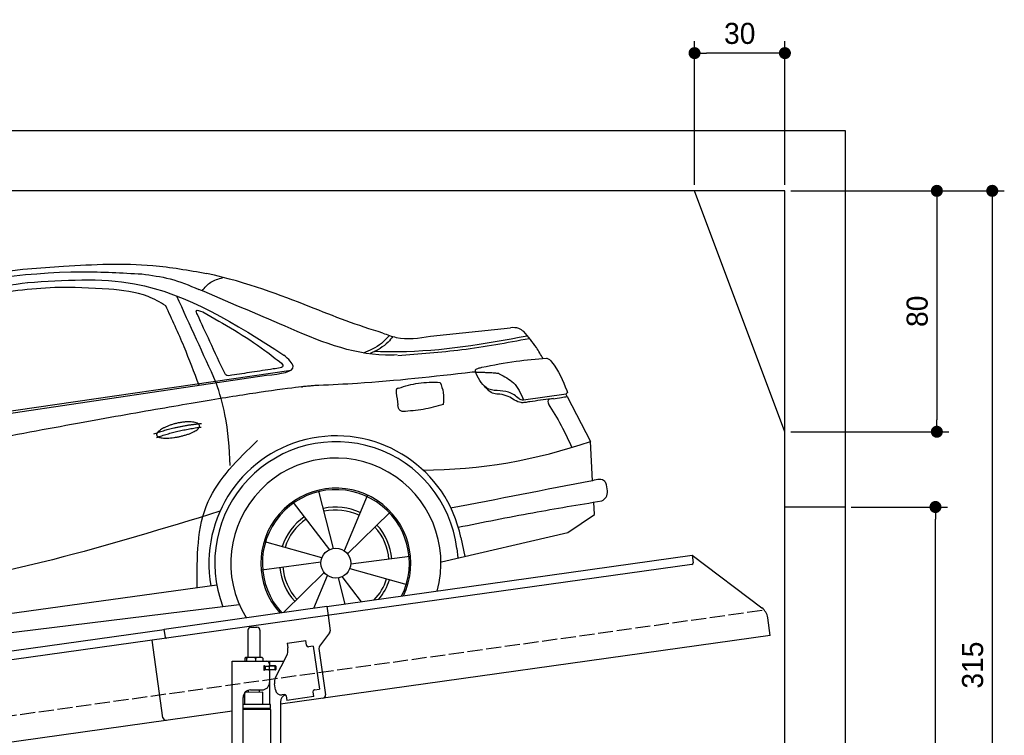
# Model space of a CAD drawing. Extents: x -511 to 6029, y -619 to 5418.
# Tile 4 of 4: x 2759 to 6029, y 3042 to 5418. Entities that reach past the tile are written whole.
import ezdxf

# ---------------------------------------------------------------- set-up
doc = ezdxf.new("R2010")
doc.units = 0
doc.header["$LTSCALE"] = 10
doc.header["$MEASUREMENT"] = 0
doc.linetypes.add('GEN3', pattern=[6.25, 5, -1.25])
doc.layers.get('0').update_dxf_attribs({"linetype": 'CONTINUOUS'})
doc.layers.get('DEFPOINTS').update_dxf_attribs({"linetype": 'CONTINUOUS'})
for name, color, linetype in [('3', 6, 'GEN3'), ('AM_5', 3, 'CONTINUOUS'), ('CAR', 1, 'CONTINUOUS'), ('SICHTBARE_KANTEN_DIN_', 7, 'CONTINUOUS')]:
    doc.layers.add(name, color=color, linetype=linetype)
doc.layers.add('AM_0', color=7, linetype='CONTINUOUS', lineweight=30)
doc.dimstyles.new('KLAUS_DXF', dxfattribs={"dimscale": 20, "dimtxt": 3.5, "dimasz": 2, "dimexe": 2, "dimexo": 1, "dimgap": 1.5, "dimtad": 1, "dimlfac": 0.1, "dimdsep": 46, "dimtxsty": 'STANDARD', "dimblk": 'DOT', "dimcen": 2, "dimclrd": 256, "dimclre": 256, "dimclrt": 2, "dimadec": 0, "dimazin": 0, "dimtfac": 1, "dimtmove": 2, "dimatfit": 3, "dimfxl": 1, "dimtolj": 1, "dimarcsym": 0})

# ---------------------------------------------------------------- blocks, each defined once
blk = doc.blocks.new('_DOT')
at = {"color": 0, "linetype": 'ByBlock'}
blk.add_line((-0.5, 0), (-1, 0), dxfattribs=at)
at = {"color": 0, "linetype": 'ByBlock', "const_width": 0.5}
blk.add_lwpolyline([(-0.25, 0, 1), (0.25, 0, 1)], format="xyb", close=True, dxfattribs=at)
blk = doc.blocks.new('*D7')
at = {"layer": 'AM_5', "lineweight": -2, "transparency": 16777216}
for p, q in [((5000, 4870), (5000, 5347.4)), ((5300, 4870), (5300, 5347.4)), ((5260, 5307.4), (5040, 5307.4))]:
    blk.add_line(p, q, dxfattribs=at)
at = {"layer": 'DEFPOINTS', "color": 0, "transparency": 16777216}
for p in [(5000, 5307.4), (5000, 4850), (5300, 4850)]:
    blk.add_point(p, dxfattribs=at)
at = {"layer": 'AM_5', "lineweight": -2, "transparency": 16777216, "xscale": 40, "yscale": 40, "zscale": 40, "rotation": 180}
blk.add_blockref('_DOT', (5000, 5307.4), dxfattribs=at)
at = {"layer": 'AM_5', "lineweight": -2, "transparency": 16777216, "xscale": 40, "yscale": 40, "zscale": 40}
blk.add_blockref('_DOT', (5300, 5307.4), dxfattribs=at)
at = {"layer": 'AM_5', "color": 2, "transparency": 16777216, "insert": (5150, 5372.4), "char_height": 70, "attachment_point": 5}
blk.add_mtext('\\A1;30', dxfattribs=at)
blk = doc.blocks.new('*D8')
at = {"layer": 'AM_5', "lineweight": -2, "transparency": 16777216}
for p, q in [((5320, 4850), (5844.6, 4850)), ((5804.6, 4810), (5804.6, 4090)), ((5320, 4050), (5844.6, 4050))]:
    blk.add_line(p, q, dxfattribs=at)
at = {"layer": 'DEFPOINTS', "color": 0, "transparency": 16777216}
for p in [(5300, 4850), (5300, 4050), (5804.6, 4050)]:
    blk.add_point(p, dxfattribs=at)
at = {"layer": 'AM_5', "lineweight": -2, "transparency": 16777216, "xscale": 40, "yscale": 40, "zscale": 40}
for p, rotation in [((5804.6, 4850), 90), ((5804.6, 4050), 270)]:
    blk.add_blockref('_DOT', p, dxfattribs=dict(at, rotation=rotation))
at = {"layer": 'AM_5', "color": 2, "transparency": 16777216, "insert": (5739.6, 4450), "char_height": 70, "attachment_point": 5, "rotation": 90}
blk.add_mtext('\\A1;80', dxfattribs=at)
blk = doc.blocks.new('*D9')
at = {"layer": 'AM_5', "lineweight": -2, "transparency": 16777216}
for p, q in [((5520, 3800), (5840, 3800)), ((5800, 1740), (5800, 3760)), ((5780, 1700), (5760, 1700))]:
    blk.add_line(p, q, dxfattribs=at)
at = {"layer": 'DEFPOINTS', "color": 0, "transparency": 16777216}
for p in [(5500, 3800), (5800, 3800), (5800, 1700)]:
    blk.add_point(p, dxfattribs=at)
at = {"layer": 'AM_5', "lineweight": -2, "transparency": 16777216, "xscale": 40, "yscale": 40, "zscale": 40}
for p, rotation in [((5800, 3800), 90), ((5800, 1700), 270)]:
    blk.add_blockref('_DOT', p, dxfattribs=dict(at, rotation=rotation))
at = {"layer": 'AM_5', "color": 2, "transparency": 16777216, "insert": (5735, 2750), "char_height": 70, "attachment_point": 5, "rotation": 90}
blk.add_mtext('\\A1;210', dxfattribs=at)
blk = doc.blocks.new('*D11')
at = {"layer": 'AM_5', "lineweight": -2, "transparency": 16777216}
for p, q in [((5320, 4850), (6028.6, 4850)), ((5988.6, 4810), (5988.6, 1740)), ((5820, 1700), (6028.6, 1700))]:
    blk.add_line(p, q, dxfattribs=at)
at = {"layer": 'DEFPOINTS', "color": 0, "transparency": 16777216}
for p in [(5300, 4850), (5800, 1700), (5988.6, 1700)]:
    blk.add_point(p, dxfattribs=at)
at = {"layer": 'AM_5', "lineweight": -2, "transparency": 16777216, "xscale": 40, "yscale": 40, "zscale": 40}
for p, rotation in [((5988.6, 4850), 90), ((5988.6, 1700), 270)]:
    blk.add_blockref('_DOT', p, dxfattribs=dict(at, rotation=rotation))
at = {"layer": 'AM_5', "color": 2, "transparency": 16777216, "insert": (5923.6, 3275), "char_height": 70, "attachment_point": 5, "rotation": 90}
blk.add_mtext('\\A1;315', dxfattribs=at)
blk = doc.blocks.new('car_150_')
at = {"layer": 'CAR'}
for p, q in [((6993.7, 5277.2), (7129.2, 5288.8)), ((8349.8, 5065.2), (8614.8, 5095.9)), ((5748.6, 4619.9), (7887.1, 4949.3)), ((5703.5, 4603.8), (7806, 4931.3)), ((8659.8, 4857.1), (8801.1, 4877.5)), ((8805, 4869.2), (8883.2, 4720.4)), ((8891.2, 4589.9), (8883.2, 4720.4)), ((8033.2, 4358.3), (7982.9, 4548.5)), ((8143.1, 4534), (8068.7, 4350.5)), ((8898.1, 4478.2), (8895.6, 4518.3)), ((7897.5, 4510.1), (8019.3, 4353.9)), ((8079.5, 4340.6), (8219, 4479.2)), ((8810.7, 4417.6), (8898.1, 4478.2)), ((8391.6, 4316.2), (8810.7, 4417.6)), ((8455.6, 4397.8), (8469.1, 4334.6)), ((7994.7, 4327.2), (7804.9, 4378.7)), ((8442.3, 4361.7), (8446.4, 4329.7)), ((8286.5, 4333.3), (8090.4, 4305.9)), ((7795.4, 4285.5), (7991.5, 4312.9)), ((8087.2, 4291.6), (8277, 4240.1)), ((8002.4, 4278.2), (7867.9, 4144.6)), ((7969.2, 4159.6), (8013.2, 4268.3)), ((8048.7, 4260.5), (8071.6, 4173.8)), ((8127.2, 4182.1), (8062.7, 4264.8)), ((7646, 4233.7), (5761.2, 3956.2)), ((5689.3, 3904.2), (7721.3, 4169.7))]:
    blk.add_line(p, q, dxfattribs=at)
blk.add_circle((8041, 4309.4), 49.6, dxfattribs=at)
for centre, radius, start, end in [((8042.2, 4309.4), 422.7, 12.065, 190.707), ((8042.2, 4309.4), 403.4, 7.4461, 201.5292), ((8307.4, 6330.9), 1710.3, 270.6601, 289.6726), ((8041, 4309.4), 348.9, 345.0424, 211.6777), ((8041, 4309.4), 249, 334.6275, 221.995), ((8041, 4309.4), 244.1, 333.8517, 222.7626), ((8041, 4309.4), 186.2, 64.7762, 103.2667), ((8041, 4309.4), 176.5, 64.6018, 103.1816), ((8041, 4309.4), 186.2, 124.7762, 163.2667), ((8041, 4309.4), 176.5, 124.6018, 163.1816), ((8041, 4309.4), 176.5, 4.6018, 43.1816), ((8041, 4309.4), 186.2, 4.7762, 43.2667), ((8041, 4309.4), 186.2, 184.7762, 223.2667), ((8041, 4309.4), 176.5, 184.6018, 223.1816), ((8041, 4309.4), 176.5, 316.6896, 343.1816), ((8041, 4309.4), 186.2, 320.3371, 343.2667)]:
    blk.add_arc(centre, radius, start, end, dxfattribs=at)
for points, degree, knots in [([(7129.2, 5288.8), (7228.1, 5294.9), (7387.4, 5304.7), (7544.3, 5278.3), (7603.8, 5268.4)], 3, [0, 0, 0, 0, 296.050466, 476.332401, 476.332401, 476.332401, 476.332401]), ([(6058.7, 5112.4), (6144.2, 5131.5), (6453.2, 5200.5), (6766.8, 5245), (6993.6, 5277.2)], 3, [0, 0, 0, 0, 262.813629, 949.636575, 949.636575, 949.636575, 949.636575]), ([(6590.3, 5194.3), (6790.1, 5231.4), (7055.2, 5280.6), (7323.2, 5267.8), (7389.2, 5264.7)], 3, [0, 0, 0, 0, 605.994997, 803.781644, 803.781644, 803.781644, 803.781644]), ([(7389.2, 5264.7), (7420.8, 5260.7), (7486.1, 5252.6), (7547.1, 5227.9), (7578.6, 5215.1)], 3, [0, 0, 0, 0, 95.129403, 196.544102, 196.544102, 196.544102, 196.544102]), ([(8191, 5074.7), (8107.9, 5098.3), (7930.3, 5167), (7746.4, 5237.4), (7603.8, 5268.4)], 3, [5.571538, 5.571538, 5.571538, 5.571538, 32.165526, 64.936902, 64.936902, 64.936902, 64.936902]), ([(6252.1, 5110.1), (6401.8, 5138.2), (6653.7, 5185.6), (6907.8, 5219.4), (7011, 5233.1)], 3, [0, 0, 0, 0, 456.745059, 768.877533, 768.877533, 768.877533, 768.877533]), ([(7010.2, 5233), (7130.8, 5242.4), (7438, 5266.3), (7702.5, 5100), (7863.2, 4999)], 3, [0, 0, 0, 0, 355.261483, 904.814862, 904.814862, 904.814862, 904.814862]), ([(7590.1, 5210.4), (7598.8, 5221.2), (7616.6, 5243), (7643.8, 5250.6), (7657.5, 5254.4)], 3, [0, 0, 0, 0, 40.483158, 82.304269, 82.304269, 82.304269, 82.304269]), ([(7280.4, 5213.4), (7220.4, 5216.3), (7078, 5223.2), (6937, 5200.9), (6855.4, 5188)], 3, [0, 0, 0, 0, 179.578451, 426.729981, 426.729981, 426.729981, 426.729981]), ([(7469.5, 5159.8), (7450.1, 5170.8), (7392.1, 5203.7), (7325, 5209.6), (7280.4, 5213.4)], 3, [0, 0, 0, 0, 66.345015, 198.470892, 198.470892, 198.470892, 198.470892]), ([(8238.8, 5002.4), (8225.9, 5001.9), (8097.3, 4997.4), (7874.9, 5091.2), (7673.8, 5175.3), (7578.6, 5215.1)], 3, [0, 0, 0, 0, 38.601997, 385.248101, 697.121472, 697.121472, 697.121472, 697.121472]), ([(7582.2, 4896.4), (7565.7, 4939), (7531.3, 5028.2), (7490.7, 5114.7), (7469.5, 5159.8)], 3, [0, 0, 0, 0, 136.989327, 286.582756, 286.582756, 286.582756, 286.582756]), ([(7575.1, 5131.1), (7572.7, 5136.8), (7566.4, 5151.1), (7582.7, 5144.2), (7592.5, 5140)], 3, [0, 0, 0, 0, 14.214257, 36.026738, 36.026738, 36.026738, 36.026738]), ([(7592.5, 5140), (7663.4, 5100.7), (7754.6, 5050.2), (7836.7, 4986.2), (7855.1, 4971.8)], 3, [0, 0, 0, 0, 242.296972, 312.074439, 312.074439, 312.074439, 312.074439]), ([(7668, 4935.3), (7650.2, 4969.8), (7620.8, 5036.6), (7588.5, 5099.8), (7575.1, 5131.1)], 3, [2.591518, 2.591518, 2.591518, 2.591518, 14.396583, 24.038621, 24.038621, 24.038621, 24.038621]), ([(8163.6, 5014.3), (8190.3, 5013.8), (8360.5, 5010.7), (8528.5, 5042.5), (8670.3, 5069.3)], 3, [0, 0, 0, 0, 79.824219, 510.28314, 510.28314, 510.28314, 510.28314]), ([(8191, 5074.7), (8205.8, 5069.3), (8256.7, 5050.7), (8311.1, 5059.2), (8349.8, 5065.2)], 3, [0, 0, 0, 0, 46.804205, 160.961784, 160.961784, 160.961784, 160.961784]), ([(8659.2, 5083.2), (8653.8, 5087.2), (8640.8, 5096.8), (8624.4, 5096.2), (8614.8, 5095.9)], 3, [0, 0, 0, 0, 19.609343, 47.348199, 47.348199, 47.348199, 47.348199]), ([(8723.8, 4994.4), (8716.5, 5006.5), (8697.8, 5038.1), (8673.9, 5066), (8659.2, 5083.2)], 3, [0, 0, 0, 0, 42.278278, 110.016544, 110.016544, 110.016544, 110.016544]), ([(8213.4, 5067), (8204.8, 5057.5), (8180.8, 5030.7), (8147.4, 5016.7), (8125.8, 5007.6)], 3, [0, 0, 0, 0, 37.936628, 106.922734, 106.922734, 106.922734, 106.922734]), ([(8224.6, 5063.8), (8219.5, 5057.3), (8207.5, 5042.1), (8182.3, 5022), (8161, 5011.9), (8149.7, 5006.6)], 3, [0, 0, 0, 0, 24.71914, 58.083873, 95.394075, 95.394075, 95.394075, 95.394075]), ([(8240.9, 5001), (8312.1, 5006.7), (8458.8, 5018.5), (8603.3, 5046.3), (8677.8, 5060.7)], 3, [0, 0, 0, 0, 213.973217, 441.202015, 441.202015, 441.202015, 441.202015]), ([(7806, 4931.3), (7851.9, 4937.1), (7921.3, 4946), (7877.9, 4985.6), (7863.2, 4999)], 3, [0, 0, 0, 0, 93.644646, 141.842533, 141.842533, 141.842533, 141.842533]), ([(7855.1, 4971.8), (7856.9, 4969.4), (7866.6, 4956.8), (7844.9, 4954.5), (7827.4, 4952.7)], 3, [0, 0, 0, 0, 8.218705, 42.579443, 42.579443, 42.579443, 42.579443]), ([(8521.1, 4963.5), (8558.7, 4971.4), (8629.4, 4986.3), (8701.3, 4992.4), (8734.9, 4995.3)], 3, [0, 0, 0, 0, 115.283952, 216.335245, 216.335245, 216.335245, 216.335245]), ([(8734.9, 4995.3), (8735.5, 4995.3), (8742.3, 4994.7), (8774, 4959.5), (8789.9, 4921.4), (8803.6, 4888.9)], 3, [0, 0, 0, 0, 1.734697, 20.495648, 128.700618, 128.700618, 128.700618, 128.700618]), ([(7827.4, 4952.7), (7804.1, 4948.8), (7758.6, 4941.2), (7712.9, 4934.3), (7690.7, 4930.9)], 3, [0, 0, 0, 0, 70.948783, 138.444185, 138.444185, 138.444185, 138.444185]), ([(8489.1, 4946.9), (8362.2, 4931.3), (8192.7, 4910.5), (8022.3, 4901.3), (7979.4, 4899)], 3, [0, 0, 0, 0, 383.276615, 511.9713, 511.9713, 511.9713, 511.9713]), ([(8499.4, 4953.2), (8499.6, 4954.1), (8500.1, 4956.8), (8502.7, 4957.8), (8504.4, 4958.4)], 3, [0, 0, 0, 0, 2.821477, 7.666518, 7.666518, 7.666518, 7.666518]), ([(8514.3, 4920.1), (8507.6, 4929.7), (8500.3, 4940.1), (8499.5, 4952.2), (8499.4, 4953.2)], 3, [0, 0, 0, 0, 33.566473, 36.446484, 36.446484, 36.446484, 36.446484]), ([(8504.4, 4958.4), (8507.8, 4959.8), (8513.2, 4962), (8519, 4963.1), (8521.1, 4963.5)], 3, [0, 0, 0, 0, 10.993467, 17.505662, 17.505662, 17.505662, 17.505662]), ([(8578.5, 4942.4), (8595.8, 4933.8), (8633.1, 4915.4), (8650.5, 4877.5), (8659.8, 4857.1)], 3, [0, 0, 0, 0, 56.143574, 121.02194, 121.02194, 121.02194, 121.02194]), ([(7687.8, 4631.1), (7684.2, 4688.1), (7678.4, 4781.5), (7650.4, 4870.6), (7639.4, 4905.3)], 3, [0, 0, 0, 0, 170.454794, 279.374153, 279.374153, 279.374153, 279.374153]), ([(7690.7, 4930.9), (7682.9, 4929), (7673.3, 4926.7), (7668.9, 4934), (7668, 4935.3)], 3, [0, 0, 0, 0, 20.033107, 24.561149, 24.561149, 24.561149, 24.561149]), ([(8244.9, 4892.1), (8266.5, 4899), (8311.3, 4913.4), (8358.3, 4912.8), (8382.6, 4912.4)], 3, [0, 0, 0, 0, 67.706114, 140.005181, 140.005181, 140.005181, 140.005181]), ([(8382.6, 4912.4), (8386.9, 4901.5), (8396, 4877.8), (8394.2, 4852.5), (8393.3, 4838.9)], 3, [0, 0, 0, 0, 34.900949, 75.090232, 75.090232, 75.090232, 75.090232]), ([(8645.2, 4860.1), (8634.4, 4868.9), (8603, 4892.4), (8542.9, 4879.7), (8521, 4910.7), (8514.3, 4920.1)], 3, [0.658544, 0.658544, 0.658544, 0.658544, 4.748765, 12.290755, 15.589596, 15.589596, 15.589596, 15.589596]), ([(8245.8, 4892.2), (8242.8, 4891.2), (8235.4, 4888.9), (8236.5, 4880.8), (8237.1, 4876.1)], 3, [0, 0, 0, 0, 8.69426, 20.870259, 20.870259, 20.870259, 20.870259]), ([(8581.1, 4874.9), (8574.1, 4874.8), (8553.6, 4874.6), (8539.3, 4890.4), (8529.9, 4900.7)], 3, [0, 0, 0, 0, 20.376363, 59.606847, 59.606847, 59.606847, 59.606847]), ([(8629.7, 4855.7), (8623.1, 4860), (8608.2, 4869.6), (8590.8, 4873), (8581.1, 4874.9)], 3, [0, 0, 0, 0, 23.382166, 52.652276, 52.652276, 52.652276, 52.652276]), ([(8803.6, 4888.9), (8804.6, 4886.7), (8806.7, 4882.3), (8803, 4879.1), (8801.1, 4877.5)], 3, [0, 0, 0, 0, 6.560892, 13.117252, 13.117252, 13.117252, 13.117252]), ([(8664.2, 4847.7), (8660, 4847.2), (8647.9, 4845.9), (8636.9, 4851.8), (8629.7, 4855.7)], 3, [0, 0, 0, 0, 12.334473, 36.077303, 36.077303, 36.077303, 36.077303]), ([(8645.2, 4860.1), (8647, 4858.9), (8651.5, 4856.3), (8656.7, 4856.7), (8659.8, 4857.1)], 3, [0.11133, 0.11133, 0.11133, 0.11133, 0.733961, 1.64284, 1.64284, 1.64284, 1.64284]), ([(8752.5, 4860.5), (8727.9, 4857.2), (8698.8, 4853.2), (8669.8, 4848.6), (8664.2, 4847.7)], 3, [0, 0, 0, 0, 7.10149, 8.807008, 8.807008, 8.807008, 8.807008]), ([(8759.3, 4861.5), (8751.5, 4860.6), (8734.7, 4858.6), (8743.2, 4843.3), (8747.8, 4835.1)], 3, [0, 0, 0, 0, 18.78232, 40.52492, 40.52492, 40.52492, 40.52492]), ([(8757.3, 4861.2), (8766.9, 4862.5), (8782.9, 4864.6), (8798.7, 4867.9), (8805, 4869.2)], 3, [0, 0, 0, 0, 29.138804, 48.348385, 48.348385, 48.348385, 48.348385]), ([(8260.3, 4814.7), (8256.8, 4815.3), (8246, 4817.1), (8244, 4829), (8242.7, 4837)], 3, [0, 0, 0, 0, 9.934216, 31.059147, 31.059147, 31.059147, 31.059147]), ([(8393.3, 4838.9), (8371.3, 4832.7), (8327.5, 4820.2), (8282.1, 4816.4), (8259.4, 4814.5)], 3, [0, 0, 0, 0, 68.25117, 136.398239, 136.398239, 136.398239, 136.398239]), ([(8747.8, 4835.1), (8762.5, 4811.6), (8789.4, 4768.5), (8811, 4722.5), (8820.8, 4701.6)], 3, [0, 0, 0, 0, 83.27798, 152.299671, 152.299671, 152.299671, 152.299671]), ([(7442.5, 4729.7), (7440.4, 4737.7), (7458.8, 4757), (7537.7, 4789), (7634.5, 4769.9), (7553.7, 4725.9), (7469.8, 4714.2), (7444.6, 4721.7), (7442.5, 4729.7)], 5, [0, 0, 0, 0, 0, 0, 0.300106, 0.500106, 0.700106, 1, 1, 1, 1, 1, 1]), ([(7581.1, 4224.1), (7579.8, 4324.9), (7577.1, 4516.8), (7713.1, 4650.8), (7777.7, 4714.5)], 3, [0, 0, 0, 0, 288.299349, 549.189347, 549.189347, 549.189347, 549.189347]), ([(8935.7, 4582.7), (8934.4, 4584.7), (8925.5, 4598.3), (8907, 4593.8), (8891.2, 4589.9)], 3, [0, 0, 0, 0, 6.947087, 47.332504, 47.332504, 47.332504, 47.332504]), ([(8922.6, 4523), (8927.9, 4526.8), (8946.9, 4540.2), (8940.4, 4564.9), (8935.7, 4582.7)], 3, [0, 0, 0, 0, 18.607322, 66.126339, 66.126339, 66.126339, 66.126339]), ([(8446.2, 4431.7), (8528.5, 4449), (8686.8, 4482.3), (8846.1, 4509.8), (8922.6, 4523)], 3, [0, 0, 0, 0, 252.396589, 485.064773, 485.064773, 485.064773, 485.064773]), ([(7654.8, 4478.5), (7470.6, 4420.5), (6844.5, 4223.3), (6193.7, 4129.8), (5734.4, 4063.7)], 3, [0, 0, 0, 0, 579.00444, 1967.110779, 1967.110779, 1967.110779, 1967.110779])]:
    blk.add_open_spline(points, degree=degree, knots=knots, dxfattribs=at)
for points, degree in [([(7639.4, 4905.3), (7594.8, 5000.9), (7550.3, 5096.5), (7505.7, 5192.1)], 3), ([(8578.5, 4942.4), (8576.8, 4945.2), (8489.1, 4946.9)], 2), ([(7979.4, 4899), (7725, 4888.3), (5338.8, 4399.4)], 2), ([(8237.1, 4876.1), (8239, 4863.1), (8240.8, 4850), (8242.7, 4837)], 3), ([(8805, 4869.2), (8803.7, 4871.9), (8802.4, 4874.7), (8801.1, 4877.5)], 3), ([(7432.9, 4733.6), (7502, 4760.2), (7591.2, 4770)], 2), ([(7441.9, 4722), (7513, 4747.3), (7590.2, 4757.9)], 2), ([(8891.2, 4589.9), (8734.4, 4558.1), (8577.5, 4526.3), (8420.6, 4494.5)], 3)]:
    blk.add_open_spline(points, degree=degree, dxfattribs=at)

msp = doc.modelspace()

# ---------------------------------------------------------------- linework, layer by layer
for p, q in [((-199.991, 5050), (5499.993, 5050)), ((5499.993, 5050), (5499.993, 1700)), ((5300, 4050), (5000, 4850)), ((5499.993, 3800), (5300, 3800)), ((3778.536, 3469.409), (4991.614, 3639.896)), ((4991.614, 3639.896), (4995.093, 3615.139)), ((4991.614, 3639.896), (5223.551, 3465.119)), ((4990.838, 3609.492), (3779.74, 3439.283)), ((3238.7, 3394.55), (3778.396, 3470.399)), ((3778.396, 3470.399), (3782.711, 3439.701)), ((3779.74, 3439.283), (3245.986, 3364.269)), ((3782.711, 3439.701), (3789.789, 3389.338)), ((3526.724, 3400.64), (3546.724, 3400.64)), ((5251.225, 3373.433), (5242.973, 3432.146)), ((760, 3045.181), (3238.84, 3393.559)), ((3242.597, 3366.822), (3238.7, 3394.55)), ((3516.724, 3390.64), (3516.724, 3300.64)), ((3556.724, 3390.64), (3556.724, 3300.64)), ((5251.225, 3373.433), (3624.724, 3144.844)), ((3787.873, 3381.928), (3754.559, 3337.719)), ((3245.986, 3364.269), (760, 3014.886)), ((3234.638, 3100.119), (3198.453, 3357.589)), ((3646.667, 3347.873), (3709.054, 3356.641)), ((3646.667, 3347.873), (3648.894, 3332.029)), ((3711.28, 3340.797), (3709.054, 3356.641)), ((3711.28, 3340.797), (3711.42, 3339.807)), ((3717.067, 3335.551), (3718.057, 3335.69)), ((3733.901, 3337.917), (3718.057, 3335.69)), ((3733.901, 3337.917), (3753.942, 3195.319)), ((3608.539, 3233.529), (3646.01, 3307.069)), ((3649.484, 3327.83), (3648.894, 3332.029)), ((3752.643, 3330.309), (3774.334, 3175.968)), ((3464.724, 3287.64), (3636.11, 3287.64)), ((3464.724, 2907.64), (3464.724, 3287.64)), ((3506.807, 3298.184), (3506.807, 3287.64)), ((3527.505, 3300.64), (3509.532, 3300.64)), ((3512.547, 3298.184), (3512.547, 3287.64)), ((3554.552, 3300.64), (3527.505, 3300.64)), ((3542.464, 3298.184), (3542.464, 3287.64)), ((3564.224, 3300.64), (3554.552, 3300.64)), ((3566.641, 3298.184), (3566.641, 3287.64)), ((3573.37, 3271.64), (3569.724, 3271.64)), ((3573.37, 3271.64), (3585.724, 3271.64)), ((3573.724, 3271.64), (3573.724, 3259.64)), ((3587.724, 3271.64), (3585.724, 3271.64)), ((3587.724, 3271.64), (3588.724, 3271.64)), ((3588.724, 3277.64), (3588.724, 3274.64)), ((3589.448, 3271.64), (3588.724, 3271.64)), ((3588.724, 3259.64), (3588.724, 3271.64)), ((3607.001, 3271.64), (3589.448, 3271.64)), ((3589.724, 3272.14), (3589.724, 3287.64)), ((3608.724, 3272.14), (3589.724, 3272.14)), ((3607.001, 3271.64), (3607.724, 3271.64)), ((3607.724, 3259.64), (3607.724, 3271.64)), ((3609.724, 3271.14), (3609.724, 3260.14)), ((3607.724, 3259.64), (3569.858, 3259.64)), ((3570.724, 3261.785), (3570.724, 3268.994)), ((3585.724, 3259.14), (3573.37, 3259.14)), ((3588.724, 3256.14), (3588.724, 3217.64)), ((3589.724, 3144.659), (3589.724, 3259.14)), ((3608.724, 3259.14), (3589.724, 3259.14)), ((3607.848, 3192.963), (3605.065, 3212.769)), ((3566.722, 3184.641), (3506.722, 3183.885)), ((3506.724, 3144.688), (3506.722, 3183.885)), ((3518.732, 3184.037), (3518.724, 3191.64)), ((3525.724, 3192.64), (3563.724, 3192.64)), ((3554.726, 3184.49), (3554.724, 3192.64)), ((3566.722, 3144.643), (3566.722, 3184.641)), ((3638.359, 3177.055), (3630.437, 3175.941)), ((3644.006, 3172.799), (3646.094, 3157.945)), ((3732.852, 3187.305), (3732.991, 3186.315)), ((3735.218, 3170.471), (3732.991, 3186.315)), ((3738.098, 3193.092), (3737.108, 3192.953)), ((3738.098, 3193.092), (3753.942, 3195.319)), ((3500.724, 2910.64), (3500.724, 3167.64)), ((3591.724, 3144.643), (3500.724, 3144.643)), ((3591.725, 3131.375), (3591.724, 3144.643)), ((3624.724, 3152.64), (3624.724, 1994.272)), ((3735.218, 3170.471), (3646.094, 3157.945)), ((3464.724, 3122.357), (760, 2742.233)), ((3591.725, 3131.375), (3500.724, 3131.375)), ((3588.725, 3129.643), (3500.724, 3129.643)), ((3591.725, 3127.911), (3500.724, 3127.911)), ((3588.725, 3129.643), (3591.725, 3131.375)), ((3588.725, 3129.643), (3591.725, 3127.911)), ((3589.724, 3129.066), (3589.724, 3130.22)), ((3591.722, 3127.911), (3591.812, 1532.644))]:
    msp.add_line(p, q)
msp.add_polyline3d([(3644.003, 3172.803, 0), (3644.003, 3172.803, 0), (3644.003, 3172.813, 0), (3644.003, 3172.823, 0), (3644.003, 3172.833, 0), (3644.003, 3172.833, 0), (3644.003, 3172.843, 0), (3644.003, 3172.853, 0), (3643.993, 3172.863, 0), (3643.993, 3172.863, 0), (3643.993, 3172.873, 0), (3643.993, 3172.883, 0), (3643.993, 3172.893, 0), (3643.993, 3172.903, 0), (3643.993, 3172.903, 0), (3643.993, 3172.913, 0), (3643.983, 3172.923, 0), (3643.983, 3172.933, 0), (3643.983, 3172.933, 0), (3643.983, 3172.943, 0), (3643.983, 3172.953, 0), (3643.983, 3172.963, 0), (3643.983, 3172.963, 0), (3643.983, 3172.973, 0), (3643.973, 3172.983, 0), (3643.973, 3172.993, 0), (3643.973, 3173.003, 0), (3643.973, 3173.003, 0), (3643.973, 3173.013, 0), (3643.973, 3173.023, 0), (3643.973, 3173.033, 0), (3643.963, 3173.033, 0), (3643.963, 3173.043, 0), (3643.963, 3173.053, 0), (3643.963, 3173.063, 0), (3643.963, 3173.063, 0), (3643.963, 3173.073, 0), (3643.953, 3173.083, 0), (3643.953, 3173.093, 0), (3643.953, 3173.103, 0), (3643.953, 3173.103, 0), (3643.953, 3173.113, 0), (3643.953, 3173.123, 0), (3643.953, 3173.133, 0), (3643.943, 3173.133, 0), (3643.943, 3173.143, 0), (3643.943, 3173.153, 0), (3643.943, 3173.163, 0), (3643.943, 3173.163, 0), (3643.943, 3173.173, 0), (3643.933, 3173.183, 0), (3643.933, 3173.193, 0), (3643.933, 3173.203, 0), (3643.933, 3173.203, 0), (3643.933, 3173.213, 0), (3643.933, 3173.223, 0), (3643.923, 3173.233, 0), (3643.923, 3173.233, 0), (3643.923, 3173.243, 0), (3643.923, 3173.253, 0), (3643.923, 3173.263, 0), (3643.913, 3173.273, 0), (3643.913, 3173.273, 0), (3643.913, 3173.283, 0), (3643.913, 3173.293, 0), (3643.913, 3173.303, 0), (3643.903, 3173.303, 0), (3643.903, 3173.313, 0), (3643.903, 3173.323, 0), (3643.903, 3173.333, 0), (3643.903, 3173.333, 0), (3643.903, 3173.343, 0), (3643.893, 3173.353, 0), (3643.893, 3173.363, 0), (3643.893, 3173.373, 0), (3643.893, 3173.373, 0), (3643.893, 3173.383, 0), (3643.883, 3173.393, 0), (3643.883, 3173.403, 0), (3643.883, 3173.403, 0), (3643.883, 3173.413, 0), (3643.873, 3173.423, 0), (3643.873, 3173.433, 0), (3643.873, 3173.433, 0), (3643.873, 3173.443, 0), (3643.873, 3173.453, 0), (3643.863, 3173.463, 0), (3643.863, 3173.473, 0), (3643.863, 3173.473, 0), (3643.863, 3173.483, 0), (3643.863, 3173.493, 0), (3643.853, 3173.503, 0), (3643.853, 3173.503, 0), (3643.853, 3173.513, 0), (3643.853, 3173.523, 0), (3643.843, 3173.533, 0), (3643.843, 3173.533, 0), (3643.843, 3173.543, 0), (3643.843, 3173.553, 0), (3643.833, 3173.563, 0), (3643.833, 3173.573, 0), (3643.833, 3173.573, 0), (3643.833, 3173.583, 0), (3643.833, 3173.593, 0), (3643.823, 3173.603, 0), (3643.823, 3173.603, 0), (3643.823, 3173.613, 0), (3643.823, 3173.623, 0), (3643.813, 3173.633, 0), (3643.813, 3173.633, 0), (3643.813, 3173.643, 0), (3643.813, 3173.653, 0), (3643.803, 3173.663, 0), (3643.803, 3173.673, 0), (3643.803, 3173.673, 0), (3643.803, 3173.683, 0), (3643.793, 3173.693, 0), (3643.793, 3173.703, 0), (3643.793, 3173.703, 0), (3643.793, 3173.713, 0), (3643.783, 3173.723, 0), (3643.783, 3173.733, 0), (3643.783, 3173.733, 0), (3643.773, 3173.743, 0), (3643.773, 3173.753, 0), (3643.773, 3173.763, 0), (3643.773, 3173.763, 0), (3643.763, 3173.773, 0)])
for centre, radius, start, end in [((4990.142, 3614.443), 5, 278, 8), ((5193.46, 3425.187), 50, 8, 53), ((3526.724, 3390.64), 10, 90, 180), ((3546.724, 3390.64), 10, 0, 90), ((3779.886, 3387.946), 10, 323, 8), ((3716.371, 3340.503), 5, 188, 278), ((3762.545, 3331.701), 10, 143, 188), ((3614.824, 3322.959), 35, 333, 8), ((3515.193, 3293.096), 9.808, 138.356376, 148.753006), ((3510.046, 3297.934), 2.754, 100.76608, 142.434274), ((3509.589, 3298.547), 2.094, 44.84476, 91.561935), ((3505.549, 3294.088), 8.108, 30.33762, 47.053163), ((3527.414, 3253.271), 47.367, 71.474333, 108.335359), ((3554.481, 3269.304), 31.336, 67.161985, 112.719952), ((3561.191, 3295.234), 6.199, 28.413387, 60.706774), ((3570.724, 3271.64), 1, 48.590378, 221.409622), ((3567.724, 3268.994), 3, 0, 41.409622), ((3573.37, 3274.64), 3, 228.590378, 270), ((3578.724, 3277.64), 10, 0, 90), ((3585.724, 3274.64), 3, 270, 0), ((3608.724, 3271.14), 1, 0, 90), ((3570.724, 3259.14), 1, 138.590378, 311.409622), ((3567.724, 3261.785), 3, 318.590378, 0), ((3573.37, 3256.14), 3, 90, 131.409622), ((3585.724, 3256.14), 3, 0, 90), ((3608.724, 3260.14), 1, 270, 0), ((3563.724, 3217.64), 25, 270, 0), ((3639.724, 3217.64), 35, 153, 188), ((3525.724, 3167.64), 25, 90, 180), ((3627.654, 3195.747), 20, 188, 278), ((3649.724, 3152.64), 25, 108.64725, 180), ((3639.055, 3172.103), 5, 19.536959, 98), ((3737.804, 3188.001), 5, 98, 188), ((3764.431, 3174.576), 10, 278, 8), ((3244.54, 3101.511), 10, 188, 278)]:
    msp.add_arc(centre, radius, start, end)
at = {"layer": '3'}
msp.add_line((223.409, 2754.675), (5230.817, 3458.42), dxfattribs=at)
at = {"layer": 'SICHTBARE_KANTEN_DIN_'}
for p, q in [((5300, 4850), (0, 4850)), ((5300, -100), (5300, 4850))]:
    msp.add_line(p, q, dxfattribs=at)
msp.add_arc((3245.568, 3367.24), 3, 188, 278, dxfattribs=at)

# ---------------------------------------------------------------- block references
at = {"layer": 'AM_0', "rotation": 359.5505213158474}
msp.add_blockref('car_150_', (-4265.788, -632.568), dxfattribs=at)

# ---------------------------------------------------------------- dimensions: what is measured, and where the dimension line sits
at = {"layer": 'AM_5'}
for base, p1, p2, angle, picture, middle in [((5000, 5307.449), (5300, 4850), (5000, 4850), 0, '*D7', (5150, 5372.449)), ((5804.584, 4050), (5300, 4850), (5300, 4050), 90, '*D8', (5739.584, 4450)), ((5800, 3800), (5800, 1700), (5499.993, 3800), 90, '*D9', (5735, 2750))]:
    dim = msp.add_linear_dim(base=base, p1=p1, p2=p2, angle=angle, dimstyle='KLAUS_DXF', override={"dimtzin": 7}, dxfattribs=at)
    dim.commit()
    dim.dimension.update_dxf_attribs({"geometry": picture, "text_midpoint": middle})
dim = msp.add_linear_dim(base=(5988.613, 1700), p1=(5300, 4850), p2=(5800, 1700), angle=90, dimstyle='KLAUS_DXF', dxfattribs=at)
dim.commit()
dim.dimension.update_dxf_attribs({"geometry": '*D11', "text_midpoint": (5923.613, 3275)})

doc.saveas('drawing.dxf')
